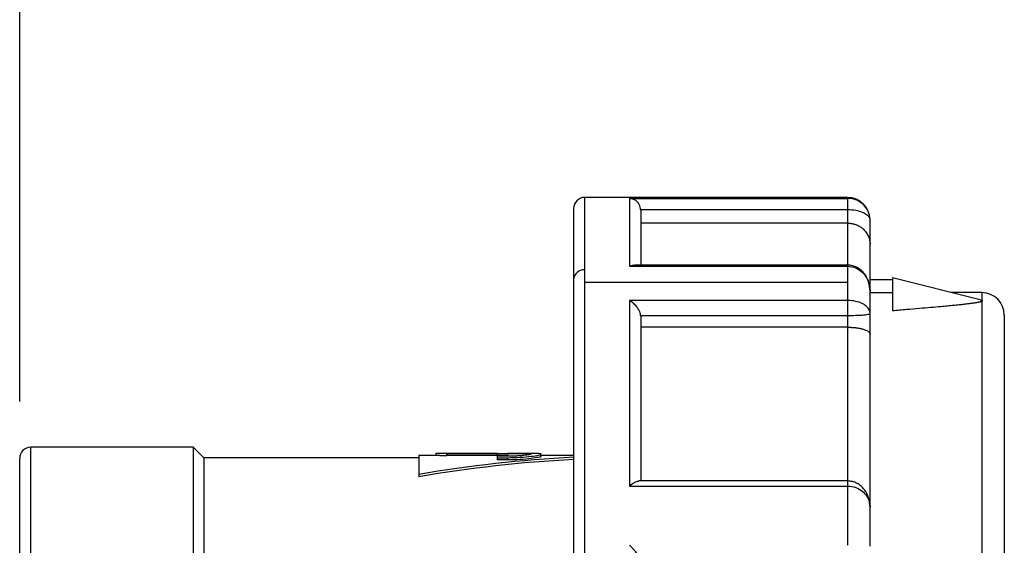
# Model space of a CAD drawing. Header units: inches. Extents: x 0 to 44, y 0 to 34.
# Tile 5 of 12: x 17.9 to 21.4, y 19.9 to 21.7. Entities that reach past the tile are written whole.
import ezdxf

# ---------------------------------------------------------------- set-up
doc = ezdxf.new("R2010")
doc.units = ezdxf.units.IN
doc.header["$LTSCALE"] = 4
doc.header["$MEASUREMENT"] = 0
doc.linetypes.add('SLD-Solid', pattern=[0])
doc.layers.add('DIMENSIONS', color=140, linetype='SLD-Solid', lineweight=25)
doc.styles.add('SLDTEXTSTYLE0', font='GOTHIC.TTF', dxfattribs={"width": 0.913})
doc.dimstyles.new('SLDDIMSTYLE1', dxfattribs={"dimtxt": 0.5, "dimasz": 0.6, "dimexe": 0, "dimexo": 0.0625, "dimgap": 0.125, "dimtad": 0, "dimtih": 1, "dimtoh": 1, "dimrnd": 1e-09, "dimzin": 12, "dimdsep": 46, "dimtxsty": 'SLDTEXTSTYLE0', "dimsah": 1, "dimcen": 0.09, "dimadec": 0, "dimazin": 3, "dimtfac": 1, "dimtofl": 0, "dimtmove": 0, "dimatfit": 3, "dimfxl": 0, "dimfrac": 2, "dimtolj": 1, "dimtzin": 12, "dimarcsym": 0})
doc.dimstyles.new('SLDDIMSTYLE2', dxfattribs={"dimtxt": 0.5, "dimasz": 0.6, "dimexe": 0, "dimexo": 0.0625, "dimgap": 0.125, "dimtad": 0, "dimtih": 1, "dimtoh": 1, "dimrnd": 1e-09, "dimzin": 4, "dimdsep": 46, "dimtxsty": 'SLDTEXTSTYLE0', "dimsah": 1, "dimcen": 0.09, "dimadec": 0, "dimazin": 1, "dimtfac": 1, "dimtofl": 0, "dimtmove": 0, "dimatfit": 3, "dimfxl": 0, "dimfrac": 2, "dimtolj": 1, "dimtzin": 12, "dimarcsym": 0})

# ---------------------------------------------------------------- blocks, each defined once
blk = doc.blocks.new('_D_2')
at = {"layer": 'DIMENSIONS'}
for p, q in [((17.9103, 20.3609), (17.9103, 23.7858)), ((23.9142, 20.4022), (23.9142, 23.7858)), ((17.9103, 23.2858), (19.4902, 23.2858)), ((20.081, 23.2819), (19.9286, 23.2819)), ((19.9286, 23.2819), (19.9286, 22.4882)), ((21.7435, 23.2819), (21.8958, 23.2819)), ((21.8958, 23.2819), (21.8958, 22.4882)), ((23.9142, 23.2858), (22.3343, 23.2858)), ((19.9286, 22.4882), (20.081, 22.4882)), ((21.8958, 22.4882), (21.7435, 22.4882))]:
    blk.add_line(p, q, dxfattribs=at)
for points in [[(17.9103, 23.2858), (18.5103, 23.1658), (18.5103, 23.4058)], [(23.9142, 23.2858), (23.3142, 23.4058), (23.3142, 23.1658)]]:
    blk.add_solid(points, dxfattribs=at)
at = {"layer": 'DIMENSIONS', "char_height": 0.5, "attachment_point": 1, "style": 'SLDTEXTSTYLE0'}
for s, insert in [('6.00', (20.2657, 24.0222)), ('152.5', (20.081, 23.1269))]:
    blk.add_mtext(s, dxfattribs=dict(at, insert=insert))
blk = doc.blocks.new('_D_3')
at = {"layer": 'DIMENSIONS'}
for p, q in [((17.9103, 20.3609), (17.9103, 25.9887)), ((28.1268, 20.4613), (28.1268, 25.9887)), ((17.9103, 25.4887), (21.5965, 25.4887)), ((22.1873, 25.4849), (22.0349, 25.4849)), ((22.0349, 25.4849), (22.0349, 24.6911)), ((23.8498, 25.4849), (24.0021, 25.4849)), ((24.0021, 25.4849), (24.0021, 24.6911)), ((28.1268, 25.4887), (24.4406, 25.4887)), ((22.0349, 24.6911), (22.1873, 24.6911)), ((24.0021, 24.6911), (23.8498, 24.6911))]:
    blk.add_line(p, q, dxfattribs=at)
for points in [[(17.9103, 25.4887), (18.5103, 25.3687), (18.5103, 25.6087)], [(28.1268, 25.4887), (27.5268, 25.6087), (27.5268, 25.3687)]]:
    blk.add_solid(points, dxfattribs=at)
at = {"layer": 'DIMENSIONS', "char_height": 0.5, "attachment_point": 1, "style": 'SLDTEXTSTYLE0'}
for s, insert in [('10.22', (22.1873, 26.2251)), ('259.5', (22.1873, 25.3298))]:
    blk.add_mtext(s, dxfattribs=dict(at, insert=insert))

msp = doc.modelspace()

# ---------------------------------------------------------------- linework, layer by layer
for p, q in [((20.8236, 21.0782), (19.8984, 21.0782)), ((19.8984, 20.8239), (19.8984, 21.0782)), ((20.0559, 21.075), (20.8236, 21.075)), ((20.0559, 21.075), (20.0559, 20.8362)), ((20.8236, 21.0782), (20.8236, 21.075)), ((19.8591, 21.0389), (19.8591, 20.789)), ((20.0952, 21.0357), (20.8236, 21.0357)), ((20.0953, 21.0332), (20.0953, 20.8405)), ((20.8236, 21.0357), (20.8236, 20.988)), ((20.9024, 20.9981), (20.9024, 20.9995)), ((20.9024, 20.9135), (20.9024, 20.9981)), ((20.8236, 20.988), (20.0953, 20.988)), ((20.8236, 20.988), (20.8236, 20.8405)), ((20.9024, 20.7488), (20.9024, 20.9135)), ((19.8984, 20.7789), (19.8984, 20.8239)), ((20.0559, 20.8362), (20.8236, 20.8362)), ((20.8236, 20.8405), (20.0736, 20.8405)), ((20.8236, 20.8362), (20.8236, 20.7789)), ((19.8591, 20.789), (19.8591, 20.0421)), ((20.9811, 20.7884), (20.9024, 20.7884)), ((21.2899, 20.7183), (20.9811, 20.7953)), ((20.9811, 20.7953), (20.9811, 20.6797)), ((19.8984, 20.0636), (19.8984, 20.7789)), ((20.8236, 20.7789), (19.8984, 20.7789)), ((20.8236, 20.7789), (20.8236, 20.716)), ((20.9024, 20.6701), (20.9024, 20.7488)), ((20.9811, 20.743), (20.9024, 20.743)), ((21.2961, 20.7436), (21.1884, 20.7436)), ((21.2899, 20.7182), (21.2961, 20.716)), ((21.2961, 20.7436), (21.2961, 20.716)), ((20.8236, 20.716), (20.0559, 20.716)), ((20.0559, 20.716), (20.0559, 20.0636)), ((21.2961, 20.7134), (21.2961, 18.8513)), ((20.0952, 20.6633), (20.8236, 20.6633)), ((20.0953, 20.6612), (20.0953, 20.0815)), ((20.8236, 20.6633), (20.8236, 20.622)), ((20.9024, 20.5969), (20.9024, 20.6701)), ((21.3748, 20.6648), (21.3748, 17.7147)), ((20.8236, 20.622), (20.0953, 20.622)), ((20.8236, 20.622), (20.8236, 20.0815)), ((20.9024, 19.9907), (20.9024, 20.5969)), ((18.5205, 20.2003), (17.9496, 20.2003)), ((17.9496, 17.4969), (17.9496, 20.2003)), ((18.5579, 20.1629), (18.5205, 20.2003)), ((18.5205, 20.2003), (18.5205, 18.844)), ((19.3884, 20.1708), (19.3153, 20.1708)), ((19.3153, 20.1708), (19.3153, 20.1047)), ((19.3743, 20.1783), (19.3743, 20.1708)), ((19.5908, 20.1786), (19.3884, 20.1786)), ((19.4137, 20.1786), (19.5909, 20.1786)), ((19.4137, 20.1707), (19.4137, 20.1786)), ((19.5909, 20.1707), (19.4137, 20.1707)), ((19.5909, 20.1786), (19.6263, 20.1786)), ((19.5909, 20.1786), (19.5909, 20.1786)), ((19.5909, 20.1786), (19.5909, 20.1707)), ((19.6263, 20.1708), (19.5909, 20.1708)), ((19.5909, 20.1683), (19.5909, 20.1634)), ((19.6263, 20.1683), (19.5909, 20.1683)), ((19.6263, 20.1786), (19.6263, 20.1708)), ((19.7104, 20.1786), (19.6264, 20.1786)), ((19.7444, 20.1682), (19.7444, 20.1791)), ((19.8591, 20.1708), (19.7444, 20.1708)), ((17.9103, 17.5324), (17.9103, 20.1609)), ((19.3153, 20.1629), (18.5579, 20.1629)), ((18.5579, 20.1629), (18.5579, 18.844)), ((19.5909, 20.1634), (19.6263, 20.1634)), ((19.5909, 20.1634), (19.5909, 20.1555)), ((19.6263, 20.1555), (19.5909, 20.1555)), ((19.6263, 20.1634), (19.6263, 20.1555)), ((19.3153, 20.1047), (19.3153, 20.0964)), ((19.8984, 16.6097), (19.8984, 20.0636)), ((20.0559, 20.0636), (20.8236, 20.0636)), ((20.8236, 20.0815), (20.0884, 20.0815)), ((20.8236, 20.0636), (20.8236, 19.8554)), ((19.8591, 20.0421), (19.8591, 16.6491)), ((20.9024, 19.8528), (20.9024, 19.9892))]:
    msp.add_line(p, q)
for centre, radius, start, end in [((19.8984, 21.0389), 0.0394, 90, 180), ((20.8236, 20.9995), 0.0787, 0, 90), ((19.8963, 20.7866), 0.0373, 86.7546, 176.3371), ((21.2961, 20.6648), 0.0787, 0, 90), ((17.9496, 20.1609), 0.0394, 90, 180)]:
    msp.add_arc(centre, radius, start, end)
for major_axis, start_param, end_param in [((2.5272, 0), 1.667333, 1.887644), ((2.5122, 0), 1.667911, 1.889602)]:
    msp.add_ellipse((20.1027, 18.844), major_axis=major_axis, ratio=0.525, start_param=start_param, end_param=end_param)
for points, knots in [([(20.0952, 21.0357), (20.0951, 21.037), (20.095, 21.0382), (20.0943, 21.0426), (20.0935, 21.0455), (20.091, 21.0517), (20.0893, 21.0548), (20.0845, 21.0613), (20.0814, 21.0644), (20.0749, 21.0693), (20.0715, 21.0711), (20.0648, 21.0736), (20.0614, 21.0745), (20.0573, 21.0749), (20.0566, 21.075), (20.0559, 21.075)], [-1.782686, -1.782686, -1.782686, -1.782686, -1.684119, -1.684119, -1.445247, -1.445247, -1.148348, -1.148348, -0.744552, -0.744552, -0.365047, -0.365047, 0, 0, 0.076701, 0.076701, 0.076701, 0.076701]), ([(20.8236, 21.075), (20.8236, 21.0745), (20.8236, 21.0668), (20.8236, 21.0471), (20.8236, 21.0357)], [0, 0, 0, 0, 0.428571, 1, 1, 1, 1]), ([(20.9024, 20.9981), (20.9024, 20.9985), (20.9024, 20.999), (20.9022, 21.0064), (20.9001, 21.0202), (20.8882, 21.0463), (20.8628, 21.0692), (20.8334, 21.075), (20.8236, 21.075)], [0, 0, 0, 0, 0.0025948, 0.0025948, 0.0396164, 0.076638, 0.1506811, 0.1877027, 0.1877027, 0.1877027, 0.1877027]), ([(20.8236, 21.0357), (20.8334, 21.0357), (20.8628, 21.0329), (20.8882, 21.0217), (20.9001, 21.0089), (20.9022, 21.0021), (20.9024, 20.9985), (20.9024, 20.9983), (20.9024, 20.9981)], [0, 0, 0, 0, 0.0370216, 0.1110647, 0.1480863, 0.1851079, 0.1851079, 0.1877027, 0.1877027, 0.1877027, 0.1877027]), ([(20.8236, 20.988), (20.8252, 20.9879), (20.8282, 20.9879), (20.8328, 20.9875), (20.8374, 20.9869), (20.8419, 20.986), (20.8464, 20.9849), (20.8508, 20.9835), (20.8583, 20.9807), (20.8685, 20.9754), (20.8801, 20.9664), (20.89, 20.9549), (20.8959, 20.9441), (20.8993, 20.9347), (20.901, 20.928), (20.9022, 20.9208), (20.9023, 20.9161), (20.9024, 20.9135)], [0, 0, 0, 0, 0.030938, 0.062083, 0.093523, 0.125346, 0.157635, 0.190472, 0.223932, 0.331005, 0.449093, 0.576616, 0.72415, 0.78932, 0.862007, 0.922684, 1, 1, 1, 1]), ([(20.0559, 20.8362), (20.0608, 20.8383), (20.067, 20.841), (20.0724, 20.8401), (20.0734, 20.8399)], [0, 0, 0, 0, 0.802124, 1, 1, 1, 1]), ([(20.9024, 20.7488), (20.9015, 20.7597), (20.8997, 20.7813), (20.8864, 20.8064), (20.8712, 20.8229), (20.8568, 20.8327), (20.8406, 20.8391), (20.8292, 20.84), (20.8236, 20.8404)], [0, 0, 0, 0, 0.249417, 0.493316, 0.619058, 0.747231, 0.876542, 1, 1, 1, 1]), ([(20.8236, 20.84), (20.8236, 20.8401), (20.8236, 20.8409), (20.8236, 20.8383), (20.8236, 20.8362)], [0, 0, 0, 0, 0.191951, 1, 1, 1, 1]), ([(20.8236, 20.8362), (20.8333, 20.8362), (20.8528, 20.832), (20.8755, 20.8165), (20.8962, 20.7897), (20.902, 20.7663), (20.9024, 20.7502), (20.9024, 20.7495), (20.9024, 20.7488)], [-0.1845412, -0.1845412, -0.1845412, -0.1845412, -0.147633, -0.1107247, -0.0738165, 0, 0, 0.003167, 0.003167, 0.003167, 0.003167]), ([(20.0952, 20.6633), (20.0951, 20.6643), (20.0949, 20.6663), (20.0942, 20.6695), (20.0933, 20.6728), (20.092, 20.6763), (20.0898, 20.6812), (20.0862, 20.6876), (20.081, 20.6947), (20.0751, 20.7014), (20.0693, 20.7068), (20.0628, 20.7119), (20.0585, 20.7145), (20.0559, 20.716)], [0, 0, 0, 0, 0.0468213, 0.0947284, 0.1440436, 0.1950655, 0.2480663, 0.3650873, 0.4974478, 0.6136393, 0.7483286, 0.8525652, 1, 1, 1, 1]), ([(20.8236, 20.716), (20.8236, 20.7113), (20.8236, 20.6948), (20.8236, 20.6732), (20.8236, 20.6633)], [0, 0, 0, 0, 0.428571, 1, 1, 1, 1]), ([(20.9024, 20.6701), (20.9024, 20.6704), (20.9024, 20.6708), (20.902, 20.6794), (20.8962, 20.6917), (20.8755, 20.7058), (20.8528, 20.7138), (20.8333, 20.716), (20.8236, 20.716)], [0, 0, 0, 0, 0.0031811, 0.0031811, 0.076992, 0.1138974, 0.1508029, 0.1877083, 0.1877083, 0.1877083, 0.1877083]), ([(21.2961, 20.7134), (21.2958, 20.7132), (21.2951, 20.7128), (21.2937, 20.7122), (21.2919, 20.7115), (21.2897, 20.7109), (21.2871, 20.7102), (21.284, 20.7095), (21.2806, 20.7089), (21.2768, 20.7082), (21.2726, 20.7074), (21.268, 20.7067), (21.263, 20.706), (21.2575, 20.7052), (21.2517, 20.7045), (21.2455, 20.7037), (21.2389, 20.7029), (21.2289, 20.7018), (21.2148, 20.7002), (21.1959, 20.6983), (21.1747, 20.6963), (21.148, 20.6938), (21.1149, 20.6909), (21.0746, 20.6875), (21.0295, 20.6837), (20.9978, 20.681), (20.9811, 20.6797)], [0, 0, 0, 0, 0.010069, 0.020576, 0.031619, 0.043281, 0.055633, 0.068735, 0.082636, 0.097379, 0.112999, 0.129526, 0.146983, 0.165394, 0.184775, 0.205141, 0.226508, 0.248885, 0.301013, 0.359294, 0.423783, 0.49452, 0.600801, 0.720449, 0.853505, 1, 1, 1, 1]), ([(21.2961, 20.716), (21.2966, 20.7156), (21.2969, 20.7152), (21.297, 20.7146), (21.2969, 20.7144), (21.2966, 20.7139), (21.2964, 20.7137), (21.2961, 20.7134)], [0, 0, 0, 0, 0.5, 0.5, 0.75, 0.75, 1, 1, 1, 1]), ([(20.8236, 20.6633), (20.8333, 20.6633), (20.8528, 20.6637), (20.8755, 20.6649), (20.8962, 20.667), (20.902, 20.6688), (20.9024, 20.67), (20.9024, 20.67), (20.9024, 20.6701)], [0, 0, 0, 0, 0.0369054, 0.0738109, 0.1107163, 0.1845272, 0.1845272, 0.1877083, 0.1877083, 0.1877083, 0.1877083]), ([(20.8236, 20.622), (20.8252, 20.622), (20.8282, 20.622), (20.8328, 20.6218), (20.8374, 20.6216), (20.8419, 20.6213), (20.8464, 20.621), (20.8508, 20.6205), (20.8583, 20.6196), (20.8685, 20.6178), (20.8801, 20.6149), (20.89, 20.611), (20.8959, 20.6073), (20.8993, 20.6041), (20.901, 20.6019), (20.9022, 20.5994), (20.9023, 20.5978), (20.9024, 20.5969)], [0, 0, 0, 0, 0.030938, 0.062083, 0.093523, 0.125346, 0.157635, 0.190472, 0.223932, 0.331005, 0.449093, 0.576616, 0.72415, 0.78932, 0.862007, 0.922684, 1, 1, 1, 1]), ([(19.4137, 20.1786), (19.4124, 20.1786), (19.4098, 20.1786), (19.406, 20.1786), (19.4022, 20.1786), (19.3986, 20.1786), (19.3951, 20.1786), (19.3918, 20.1786), (19.3887, 20.1786), (19.3849, 20.1786), (19.3809, 20.1786), (19.3772, 20.1786), (19.3748, 20.1785), (19.3745, 20.1784), (19.3743, 20.1783)], [0, 0, 0, 0, 0.0625353, 0.1250706, 0.1876059, 0.2501412, 0.3126765, 0.3752119, 0.4377473, 0.5002827, 0.6205749, 0.7439559, 0.8704297, 1, 1, 1, 1]), ([(19.3884, 20.1708), (19.3917, 20.1708), (19.399, 20.1708), (19.4085, 20.1707), (19.4137, 20.1707)], [0, 0, 0, 0, 0.445029, 1, 1, 1, 1]), ([(19.6263, 20.1634), (19.6418, 20.1637), (19.6727, 20.1643), (19.7119, 20.1681), (19.7382, 20.1726), (19.7473, 20.1763), (19.739, 20.1784), (19.7199, 20.1785), (19.7104, 20.1786)], [0, 0, 0, 0, 0.167142, 0.334351, 0.501609, 0.668863, 0.836017, 1, 1, 1, 1]), ([(19.6263, 20.1786), (19.6281, 20.1786), (19.6317, 20.1786), (19.6371, 20.1786), (19.6425, 20.1786), (19.6477, 20.1786), (19.6529, 20.1786), (19.6613, 20.1786), (19.6726, 20.1786), (19.6852, 20.1784), (19.6956, 20.1781), (19.7032, 20.1777), (19.708, 20.177), (19.7095, 20.1761), (19.7079, 20.175), (19.7031, 20.1737), (19.6955, 20.1724), (19.6851, 20.1711), (19.6725, 20.17), (19.6597, 20.1692), (19.6478, 20.1687), (19.6371, 20.1684), (19.6299, 20.1684), (19.6263, 20.1683)], [0, 0, 0, 0, 0.0210087, 0.0418365, 0.0625736, 0.0833108, 0.1041394, 0.1251492, 0.1876259, 0.2500992, 0.3125875, 0.3750766, 0.4375329, 0.5000176, 0.5624926, 0.6250059, 0.6875025, 0.7499916, 0.8125028, 0.8749482, 0.9167736, 0.9582121, 1, 1, 1, 1]), ([(19.7444, 20.1682), (19.7444, 20.1682), (19.7474, 20.1675), (19.7368, 20.1645), (19.7123, 20.1602), (19.6726, 20.1563), (19.6417, 20.1557), (19.6263, 20.1555)], [0, 0, 0, 0, 0.001132, 0.250907, 0.500688, 0.750394, 1, 1, 1, 1]), ([(20.0559, 20.0636), (20.0602, 20.067), (20.0688, 20.0737), (20.0804, 20.0803), (20.0859, 20.0808), (20.0884, 20.081)], [0, 0, 0, 0, 0.359899, 0.71933, 1, 1, 1, 1]), ([(20.9024, 19.9892), (20.9015, 20.0002), (20.8997, 20.022), (20.8864, 20.0472), (20.8713, 20.0638), (20.8569, 20.0737), (20.8407, 20.0802), (20.8292, 20.081), (20.8236, 20.0815)], [0, 0, 0, 0, 0.249176, 0.492715, 0.618264, 0.746375, 0.875948, 1, 1, 1, 1]), ([(20.8236, 20.0808), (20.8236, 20.0809), (20.8236, 20.081), (20.8236, 20.0751), (20.8236, 20.0674), (20.8236, 20.0636)], [0, 0, 0, 0, 0.236648, 0.618324, 1, 1, 1, 1]), ([(20.8236, 20.0636), (20.8334, 20.0636), (20.8529, 20.06), (20.8756, 20.0466), (20.8963, 20.0236), (20.9021, 20.0037), (20.9024, 19.9901), (20.9024, 19.9897), (20.9024, 19.9892)], [-0.1851759, -0.1851759, -0.1851759, -0.1851759, -0.1481407, -0.1111055, -0.0740704, 0, 0, 0.0025262, 0.0025262, 0.0025262, 0.0025262]), ([(20.0952, 19.8034), (20.0951, 19.804), (20.0949, 19.8052), (20.0942, 19.8074), (20.0933, 19.8097), (20.092, 19.8123), (20.0898, 19.8162), (20.0862, 19.8219), (20.081, 19.8288), (20.0751, 19.836), (20.0693, 19.8424), (20.0628, 19.8491), (20.0585, 19.853), (20.0559, 19.8554)], [0, 0, 0, 0, 0.046797, 0.094677, 0.14396, 0.194946, 0.247907, 0.364996, 0.497466, 0.613756, 0.748662, 0.852774, 1, 1, 1, 1])]:
    msp.add_open_spline(points, degree=3, knots=knots)
for points in [[(20.0953, 21.0332), (20.0953, 21.034), (20.0953, 21.0348), (20.0952, 21.0357)], [(20.0953, 20.6612), (20.0953, 20.6619), (20.0953, 20.6626), (20.0952, 20.6633)]]:
    msp.add_open_spline(points, degree=3)

# ---------------------------------------------------------------- dimensions: what is measured, and where the dimension line sits
at = {"layer": 'DIMENSIONS'}
for base, p2, dimstyle, picture, middle in [((28.1268, 25.4887), (28.1268, 20.2613), 'SLDDIMSTYLE1', '_D_3', (23.0185, 25.4887)), ((23.9142, 23.2858), (23.9142, 20.2022), 'SLDDIMSTYLE2', '_D_2', (20.9122, 23.2858))]:
    dim = msp.add_linear_dim(base=base, p1=(17.9103, 20.1609), p2=p2, dimstyle=dimstyle, dxfattribs=at)
    dim.commit()
    dim.dimension.update_dxf_attribs({"geometry": picture, "text_midpoint": middle, "dimtype": 160})

doc.saveas('drawing.dxf')
